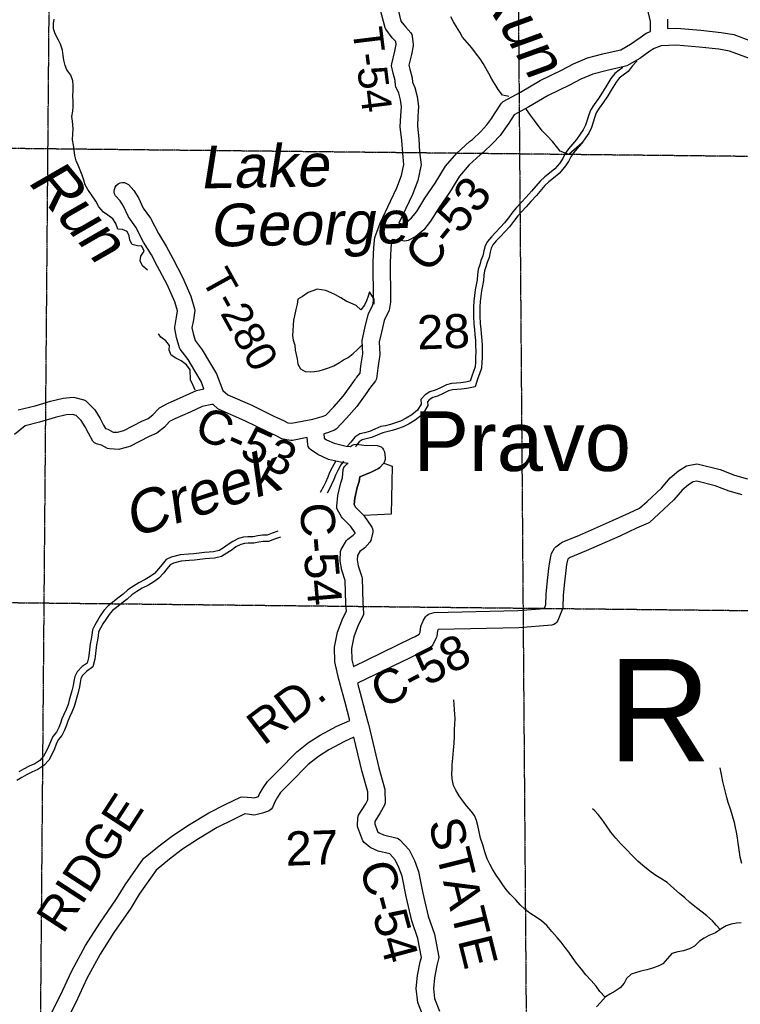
# Model space of a CAD drawing. Header units: feet. Extents: x -155 to 2562643, y -56 to 364810.
# Tile 96 of 121: x 2460014 to 2468475, y 308176 to 319742. Entities that reach past the tile are written whole.
import ezdxf
from ezdxf.enums import TextEntityAlignment as Align

# ---------------------------------------------------------------- set-up
doc = ezdxf.new("R2010")
doc.units = ezdxf.units.FT
doc.header["$MEASUREMENT"] = 0
doc.linetypes.add('HIDDEN2', pattern=[0.1875, 0.125, -0.0625])
doc.linetypes.add('water', pattern=[0])
for name, color, linetype in [('COUNTY-RD', 7, 'Continuous'), ('CR-TEXT', 7, 'Continuous'), ('HTEXT', 3, 'Continuous'), ('INCORPORATED', 3, 'Continuous'), ('MTEXT', 2, 'Continuous'), ('SECTION', 8, 'HIDDEN2'), ('SECTION-TEXT', 8, 'Continuous'), ('TR-TEXT', 6, 'Continuous'), ('TWP-RD', 6, 'Continuous'), ('WATER-TEXT', 1, 'Continuous'), ('WATERWAY', 14, 'water')]:
    doc.layers.add(name, color=color, linetype=linetype)
doc.styles.add('ARIAL', font='arial.ttf')

msp = doc.modelspace()

# ---------------------------------------------------------------- linework, layer by layer
at = {"layer": 'COUNTY-RD'}
for points in [[(2464466.64, 317350.01), (2464518.42, 317344.58), (2464551.03, 317361.61), (2464613.7, 317414.78), (2464675.34, 317490.72), (2464771.14, 317646.79), (2464892.17, 317820.26), (2465013.66, 318022.85), (2465147.26, 318175.45), (2465294.54, 318311.74), (2465329.13, 318336.26), (2465426.9, 318430.25), (2465498.86, 318508.4), (2465556.21, 318586.37), (2465588.85, 318634.55), (2465669.65, 318762.47), (2465688.4, 318780.01), (2465893.35, 318891.08), (2466126.07, 319029.31), (2466377.12, 319149.71), (2466517.65, 319225.14), (2466679.3, 319292.25), (2466861.67, 319339.29), (2466982.51, 319369.17), (2467071.2, 319389.25), (2467187.34, 319453.34), (2467297.26, 319533.93), (2467369.18, 319583.32), (2467421.51, 319603.46)], [(2467620.74, 319639.29), (2467727.66, 319643.45), (2468012.2, 319618.77), (2468249.71, 319592.99), (2468398.88, 319566.75), (2468812.87, 319412.8), (2469403.92, 319186.76), (2469772.05, 319035.67), (2470020.35, 318920.31), (2470207.54, 318859.77), (2470374.82, 318758.73), (2470529.88, 318616.52), (2470539.64, 318604.26), (2470622.73, 318457.74), (2470661.76, 318330.38), (2470684.87, 318244.51), (2470709.42, 318188.56), (2470739.8, 318147.67), (2470762.57, 318128.04), (2470807.9, 318114.37), (2471489.89, 318100.93), (2471740.8, 318116), (2471897.28, 318135.39), (2472041.14, 318118.89)], [(2468742.3, 319225.66), (2468346.27, 319372.93), (2468221.57, 319394.87), (2467992.76, 319419.71), (2467722.9, 319443.11), (2467543.56, 319436.13), (2467462.98, 319405.12), (2467413.02, 319370.81), (2467295.22, 319284.44), (2467143.02, 319200.45), (2467028.6, 319174.55), (2466910.66, 319145.38), (2466742.93, 319102.11), (2466603.5, 319044.23), (2466467.71, 318971.35), (2466220.56, 318852.81), (2465992.11, 318717.12), (2465817.94, 318622.73), (2465756.23, 318525.03), (2465719.62, 318471), (2465653.46, 318381.03), (2465569.89, 318290.28), (2465456.98, 318181.74), (2465420.83, 318156.12), (2465290.82, 318035.8), (2465175.96, 317904.61), (2465060.15, 317711.49), (2464938.52, 317537.17), (2464838.92, 317374.89), (2464757.26, 317274.3), (2464663.39, 317194.65), (2464575.72, 317148.89), (2464557.03, 317143.38), (2464537.61, 317141.58), (2464450.53, 317150.48), (2464386.43, 317158.38), (2464380.11, 317139.04), (2464370.49, 317054.72), (2464365.43, 316889.01), (2464363.2, 316759.59), (2464367.99, 316590.36), (2464368.47, 316422.15), (2464352.63, 316329.27), (2464294.29, 316208.15), (2464261.14, 316072.12), (2464235.9, 315957.44), (2464244.04, 315808.42), (2464218.8, 315648.18), (2464202.33, 315523.22), (2464191.64, 315498.1), (2464122.52, 315411.5), (2464091.39, 315362.77), (2463972.91, 315196.46), (2463849.79, 315059.62), (2463730.23, 314932.97), (2463711.2, 314920.32), (2463626.38, 314888.47), (2463584.13, 314877.31), (2463588.98, 314825.88), (2463615.11, 314807.6), (2463705.39, 314766.49), (2463847.75, 314733.01), (2463896.39, 314729.15), (2463918.51, 314744.84), (2463942.51, 314753.92), (2463968.02, 314756.65), (2464052.97, 314743.92), (2464212.73, 314740.26), (2464235.33, 314734.36), (2464255.97, 314723.4), (2464273.52, 314708), (2464287.05, 314688.95), (2464295.83, 314667.3), (2464306.66, 314596.94), (2464305.17, 314574.89)], [(2462399.92, 315385.71), (2462456.58, 315335.36), (2462740.51, 315212.92), (2462998.89, 315083.97), (2463111.56, 315034.62), (2463161, 315008.46), (2463203.73, 315001.85), (2463454.43, 315049.91), (2463565.53, 315079.25), (2463608.53, 315095.4), (2463702.71, 315195.17), (2463816.61, 315321.77), (2463925.57, 315474.71), (2463952.61, 315517.04), (2463954.73, 315521.89), (2463959.64, 315528.04), (2463963.92, 315534.74), (2463967.86, 315538.34), (2464009.46, 315590.46), (2464020.84, 315676.81), (2464043.18, 315818.63), (2464034.7, 315973.78), (2464066.3, 316117.31), (2464101.86, 316263.23), (2464103.82, 316273.6), (2464104.96, 316275.97), (2464105.59, 316278.54), (2464110.65, 316287.78), (2464160.21, 316390.67), (2464168.43, 316438.81), (2464167.99, 316587.25), (2464163.16, 316758.48), (2464165.49, 316893.79), (2464170.83, 317069.12), (2464183.69, 317181.87), (2464247.06, 317353.72)], [(2459996.26, 315159.45), (2460196.19, 315207.19), (2460376.75, 315260.45), (2460525.69, 315296.92), (2460642.01, 315307.29), (2460659.68, 315305.73), (2460767.83, 315276.41), (2460790.7, 315263.07), (2460894.32, 315158.2), (2460956.83, 315058.95), (2460998.24, 314979.71), (2461020.56, 314939.97), (2461050.2, 314932.71), (2461112.38, 314897.78), (2461161.28, 314895.87), (2461235.42, 314915.95), (2461448.53, 315027.36), (2461522.06, 315058.55), (2461578.89, 315101.44), (2461642.09, 315172.46), (2461655.47, 315183.12), (2461747.86, 315233.87), (2461933.18, 315314.71), (2462089.96, 315387.04), (2462177.5, 315407.2)], [(2462656.19, 315031.48), (2462355.25, 315161.25), (2462341.75, 315169.84), (2462284.75, 315220.49), (2462271.51, 315223.61), (2462154.98, 315196.78), (2462015.06, 315132.23), (2461836.17, 315054.19), (2461774.36, 315020.24), (2461715.15, 314953.72), (2461622.87, 314884.06), (2461534.04, 314846.38), (2461308.76, 314728.61), (2461191.46, 314696.84), (2461176.36, 314695.13), (2461068.63, 314699.34), (2461045.77, 314705.8), (2460976.07, 314744.95), (2460917.49, 314759.31), (2460893.55, 314772.8), (2460874.16, 314792.22), (2460822.38, 314884.41), (2460783.31, 314959.17), (2460736.72, 315033.15), (2460676.69, 315093.9), (2460633.14, 315105.71), (2460558.54, 315099.06), (2460428.86, 315067.31), (2460247.74, 315013.87), (2460077.28, 314973.17), (2459952.71, 314867.84)], [(2460359.03, 308022.03), (2460491.47, 308284.58), (2460625, 308567.62), (2460784.95, 308867.58), (2460953.39, 309130.78), (2461149.76, 309414.51), (2461250.34, 309580.4), (2461468.96, 309888.92), (2461649.54, 310038.99), (2461810.91, 310160.37), (2462007.77, 310289.43), (2462233.53, 310427.23), (2462427.03, 310523.69), (2462604.78, 310609.74), (2462630.89, 310614.67), (2462738.84, 310606.29), (2462766.2, 310601.63), (2462804.02, 310611.55), (2462817.18, 310616.54), (2462827.27, 310642.61), (2462870.68, 310717.65), (2462923.43, 310792.84), (2463049.94, 310920.18), (2463267.98, 311143.33), (2463405.91, 311251.99), (2463540.54, 311338.31), (2463738.41, 311444.3), (2463890.07, 311511.23), (2463835.14, 311722.81), (2463769.94, 311962.28), (2463769.93, 311962.3), (2463768.9, 311966.08), (2463768.03, 311967.88), (2463767.89, 311968.49), (2463767.8, 311968.67), (2463765.54, 311978.44), (2463763.03, 311987.66), (2463763.03, 311987.7), (2463762.53, 311989.54), (2463762.52, 311991.48), (2463714.87, 312197.31), (2463709.91, 312372.89), (2463745.39, 312549.31), (2463806.21, 312710.15), (2463848.94, 312793.54), (2463841.88, 312879.78), (2463834.07, 313156.33), (2463794.79, 313276.14), (2463774.74, 313386.78), (2463781.97, 313495.13), (2463788.87, 313517.48), (2463851.53, 313623.9), (2463865, 313638.87), (2463929.87, 313686.93), (2463951.03, 313710.32), (2463952.25, 313715.25), (2463901.09, 313790.48), (2463801.9, 313889.92), (2463793.72, 313900.7), (2463745.27, 313986.51), (2463739.03, 314006.01), (2463736.87, 314026.37), (2463749.44, 314153.89), (2463784.27, 314299.94), (2463804.16, 314359.9), (2463813.29, 314459.68), (2463819.8, 314480.26), (2463830.56, 314498.99), (2463845.06, 314514.98), (2463862.66, 314527.52), (2463869.92, 314530.62), (2463816.76, 314534.85), (2463640.43, 314576.31), (2463515.52, 314633.2), (2463427.54, 314694.73), (2463412.82, 314710.73), (2463401.88, 314729.52), (2463395.23, 314750.23), (2463387.38, 314833.41), (2463215.95, 314800.55), (2463198.78, 314800.24), (2463105.56, 314814.65), (2463089.69, 314819.91), (2463024.55, 314854.39), (2462914.05, 314902.79), (2462656.19, 315031.48)], [(2464305.17, 314574.89), (2464298.89, 314553.68), (2464288.14, 314534.37), (2464241.21, 314481.72), (2464225.47, 314469.85), (2464139.41, 314428.32), (2464006.04, 314371.3), (2464001.24, 314318.77), (2463976.81, 314245.14), (2463947.14, 314120.73), (2463940.01, 314048.39), (2463957.87, 314016.76), (2464055.93, 313918.44), (2464148.66, 313782.09), (2464156.63, 313762.56), (2464160.34, 313741.83), (2464159.65, 313720.76), (2464136.16, 313625.84), (2464124.52, 313603.97), (2464064.87, 313538.03), (2464008.46, 313496.25), (2463979.17, 313446.5), (2463975.94, 313398.13), (2463989.13, 313325.36), (2464030.9, 313197.95), (2464033.38, 313183.71), (2464041.64, 312890.78), (2464051.35, 312772.21), (2464049.44, 312753.76), (2464044.16, 312735.96), (2463989.31, 312628.92), (2463938.25, 312493.86), (2463910.47, 312355.77), (2463914.23, 312222.94), (2463932.12, 312145.67), (2464614.39, 312475.2), (2464656.73, 312497.92), (2464703.68, 312525.29), (2464715.45, 312548.06), (2464723.41, 312612.34), (2464727.74, 312627.41), (2464756.73, 312689.61), (2464780.22, 312728.77), (2464793.5, 312743.39), (2464809.4, 312755.14), (2464827.28, 312763.55), (2464881.47, 312776.96), (2465862.28, 312800.14), (2466173.88, 312825.24), (2466192.87, 312872.29), (2466196.89, 312993.79), (2466211.51, 313153.71), (2466226.29, 313297.04), (2466238.11, 313375.42), (2466253.16, 313455.29), (2466258.52, 313470.22), (2466293.01, 313532.9), (2466307, 313549), (2466372.36, 313597.94), (2466383.67, 313604.31), (2466587.47, 313686.5), (2466975.44, 313858.1), (2467173.02, 313950.68), (2467292.71, 314002.33), (2467382.81, 314083.91), (2467548.29, 314239.48), (2467649.32, 314359.44), (2467750.53, 314442.34), (2467841.89, 314500.03), (2467860.97, 314507.21), (2467963.05, 314523.35), (2467983.41, 314522.4), (2468239.9, 314457.03), (2468407.76, 314392.4), (2468559.82, 314350.19)], [(2468498.08, 314159.77), (2468344.93, 314202.28), (2468179.07, 314266.14), (2467963.85, 314320.99), (2467922.63, 314314.47), (2467867.72, 314279.8), (2467790.37, 314216.44), (2467693.76, 314101.73), (2467518.43, 313936.91), (2467408.57, 313837.43), (2467394.72, 313828.52), (2467255.08, 313768.26), (2467058.33, 313676.08), (2466665.35, 313502.26), (2466476.6, 313426.14), (2466452.69, 313408.24), (2466445.27, 313394.76), (2466435.33, 313341.98), (2466424.75, 313271.85), (2466410.57, 313134.34), (2466396.59, 312981.37), (2466391.88, 312839.2), (2466388.25, 312822.01), (2466332.08, 312682.8), (2466319.44, 312664.52), (2466303.08, 312649.44), (2466283.83, 312638.34), (2466262.6, 312631.73), (2465872.67, 312600.32), (2464925.34, 312577.94), (2464918.99, 312564.32), (2464910.64, 312496.93), (2464905.4, 312480), (2464863.67, 312399.23), (2464851.98, 312384.34), (2464837.7, 312371.91), (2464754.41, 312323.36), (2464705.21, 312296.96), (2463981.3, 311947.31), (2464028.42, 311774.22), (2464101.96, 311490.98), (2464102.44, 311490.09), (2464103.39, 311486.13), (2464105.03, 311482.41), (2464106.28, 311474.34), (2464108.33, 311466.45), (2464108.32, 311465.46), (2464230.08, 310955.47), (2464296.3, 310715.6), (2464299.78, 310703.93), (2464299.81, 310702.87), (2464300.09, 310701.86)], [(2464036.36, 310905.63), (2463938.83, 311314.14), (2463826.13, 311264.4), (2463641.89, 311165.71), (2463522.05, 311088.87), (2463401.95, 310994.27), (2463192.4, 310779.81), (2463077.35, 310664), (2463039.42, 310609.94), (2463008.17, 310555.92), (2462982.55, 310489.69), (2462965.54, 310467.26), (2462943.02, 310450.4), (2462865.07, 310420.79), (2462785.72, 310399.98), (2462764.4, 310399.05), (2462714.25, 310407.59), (2462655.62, 310412.15), (2462515.22, 310344.18), (2462330.42, 310252.05), (2462114.72, 310120.4), (2461925.97, 309996.65), (2461773.64, 309882.07), (2461616.97, 309751.87), (2461417.66, 309470.6), (2461317.66, 309305.66), (2461119.89, 309019.92), (2460957.69, 308766.46), (2460803.78, 308477.84), (2460671.23, 308196.86), (2460533.29, 307923.41)], [(2464686.66, 308197.91), (2464670.28, 308363.62), (2464685.95, 308514.81), (2464717.09, 308675.2), (2464730.37, 308727.25), (2464688.66, 308949.44), (2464617.42, 309155.59), (2464549.76, 309441.34), (2464503.76, 309682.99), (2464467.21, 309784.76), (2464421.29, 309875.18), (2464357.98, 309942.95), (2464224.16, 309977.04), (2464137.65, 310012.55), (2464124.61, 310020.39), (2464057.35, 310076.26), (2464042.15, 310097.73), (2463984.39, 310253.83), (2463981.27, 310272.56), (2463983.68, 310372.02), (2463991.75, 310398.32), (2464076.18, 310529.78), (2464103.24, 310578.41), (2464100.57, 310673.03), (2464036.36, 310905.63)], [(2464300.09, 310701.86), (2464300.18, 310689.68), (2464304.32, 310543.11), (2464297.91, 310516.91), (2464247.87, 310427.01), (2464182.61, 310325.4), (2464181.91, 310296.36), (2464215.86, 310204.59), (2464234.78, 310188.87), (2464287.13, 310167.38), (2464444.98, 310127.17), (2464462.22, 310119.07), (2464477.63, 310107.85), (2464586.78, 309991.01), (2464651.21, 309864.14), (2464697.3, 309735.81), (2464745.4, 309483.1), (2464809.72, 309211.44), (2464882.5, 309000.84), (2464933.04, 308731.67), (2464932.34, 308709.83), (2464912.31, 308631.37), (2464883.97, 308485.38), (2464871.3, 308363.14), (2464882.98, 308245.05), (2464940.94, 308096.88)], [(2464749.65, 308036.89), (2464686.66, 308197.91)]]:
    msp.add_lwpolyline(points, dxfattribs=at)
at = {"layer": 'INCORPORATED'}
msp.add_lwpolyline([(2464001.24, 314318.77), (2464006.04, 314371.3), (2464139.41, 314428.32), (2464225.47, 314469.85), (2464241.21, 314481.72), (2464288.14, 314534.37), (2464388.93, 314498.2), (2464374.06, 313933.13), (2464055.93, 313918.44), (2463957.87, 314016.76), (2463940.01, 314048.39), (2463947.14, 314120.73), (2463976.81, 314245.14), (2464001.24, 314318.77)], dxfattribs=at)
at = {"layer": 'SECTION'}
for points in [[(2460345.33, 318157.5), (2460451.23, 330834.97)], [(2465842.98, 323322.84), (2465923.55, 312830.15)], [(2486855.01, 317937.92), (2454557.26, 318286.64)], [(2460167.39, 296855.96), (2460345.89, 318224.14)], [(2454489.64, 312953.42), (2486896.29, 312604.04)], [(2465923.55, 312830.15), (2465964.03, 307557.42)]]:
    msp.add_lwpolyline(points, dxfattribs=at)
at = {"layer": 'TWP-RD'}
for points in [[(2464436.24, 319940.12), (2464489.69, 319726.65), (2464541.68, 319658.85), (2464606.78, 319586.63), (2464617.25, 319568.59), (2464623.77, 319548.8), (2464634.61, 319451.22), (2464634.12, 319436.77), (2464615.24, 319331.91), (2464583.61, 319206.36), (2464592.85, 319162.59), (2464622.19, 319060.8), (2464624.51, 319008.32), (2464652.63, 318946.84), (2464681.62, 318840.41), (2464696.98, 318721.02), (2464687.45, 318606.49), (2464683.17, 318489.45), (2464698.29, 318341.02), (2464709.92, 318191.07), (2464726.25, 318036.47), (2464725.41, 318020.61)], [(2464247.06, 317353.72), (2464368.44, 317609.72), (2464441.16, 317765.41), (2464497.45, 317911.84), (2464524.84, 318039.25), (2464510.74, 318172.82), (2464499.07, 318323.15), (2464482.79, 318482.94), (2464487.75, 318618.45), (2464495.92, 318716.5), (2464485.02, 318801.17), (2464463.95, 318878.52), (2464430.52, 318951.62), (2464426, 318970.37), (2464423.43, 319028.24), (2464398.67, 319114.16), (2464380.78, 319198.84), (2464381.22, 319221.7), (2464419.62, 319374.11), (2464433.43, 319450.78), (2464429.7, 319484.37), (2464387.8, 319530.85), (2464312.13, 319629.53), (2464303.2, 319648.02), (2464248.12, 319868)], [(2467421.51, 319603.46), (2467418.75, 319722.34), (2467380.51, 319889.73)], [(2467618.23, 319747.18), (2467620.74, 319639.29)], [(2464725.41, 318020.61), (2464689.71, 317854.59), (2464625.34, 317687.12), (2464549.4, 317524.56), (2464466.64, 317350.01), (2464466.64, 317350.01)], [(2461148.34, 317795.58), (2461168.15, 317812.93), (2461191.77, 317824.56), (2461217.59, 317829.68), (2461243.88, 317827.94), (2461268.8, 317819.46), (2461290.68, 317804.82), (2461352.64, 317734.08), (2461407.42, 317650.31), (2461463.57, 317527.53), (2461549.83, 317411.77), (2461641.67, 317228.9), (2461735, 317080.31), (2461810.19, 316935.86), (2461926.39, 316719.48), (2462022.82, 316494.85), (2462066.98, 316347.44), (2462068.68, 316326.33), (2462053.97, 316214.59), (2462036.18, 316121.98), (2462048.71, 316055.63), (2462073.23, 315972.41), (2462157.1, 315863.03), (2462241.47, 315718.96), (2462325.24, 315580.59), (2462399.92, 315385.71)], [(2462177.5, 315407.2), (2462144.88, 315492.32), (2462069.63, 315616.63), (2461990.81, 315751.22), (2461897.6, 315872.78), (2461889.24, 315889.22), (2461854.05, 316008.68), (2461834.37, 316112.84), (2461834.39, 316131.72), (2461856.45, 316246.53), (2461866.21, 316320.7), (2461834.52, 316426.49), (2461746.05, 316632.56), (2461633.39, 316842.37), (2461561.34, 316980.78), (2461467.23, 317130.6), (2461378.97, 317306.34), (2461290.51, 317425.05), (2461231.8, 317553.44), (2461192.94, 317612.87), (2461140.23, 317673.05), (2461128.6, 317696.67), (2461123.48, 317722.49), (2461125.22, 317748.78), (2461133.7, 317773.7), (2461148.34, 317795.58)]]:
    msp.add_lwpolyline(points, dxfattribs=at)
at = {"layer": 'WATERWAY'}
for points in [[(2461515.5, 316800.5), (2461457.18, 316851.11), (2461428.15, 316910.84), (2461437.39, 316963.16), (2461474.6, 317023.96), (2461449.62, 317081.74), (2461395.36, 317084.88), (2461334.85, 317101.96), (2461307.96, 317153.69), (2461299.15, 317203.71), (2461274.26, 317255.48), (2461219.69, 317278.68), (2461167.44, 317281.84), (2461142.33, 317347.65), (2461107.37, 317401.26), (2461050.48, 317444.49), (2460999.74, 317479.78), (2460944.55, 317543.1), (2460907.4, 317608.71), (2460812.9, 317747.64), (2460783.96, 317801.35), (2460767.04, 317857.26), (2460746.07, 317915.11), (2460723.09, 317972.93), (2460700.08, 318032.76), (2460677.2, 318084.56), (2460660.15, 318148.49), (2460655.15, 318212.62), (2460644.25, 318268.63), (2460635.26, 318330.69), (2460636.19, 318400.93), (2460641.29, 318461.21), (2460631.9, 318549.35), (2460627.02, 318605.45), (2460636.1, 318667.8), (2460641.29, 318722.07), (2460642.34, 318784.29), (2460639.35, 318848.45), (2460640.4, 318910.67), (2460643.52, 318968.91), (2460636.66, 319022.98), (2460613.53, 319090.83), (2460568.41, 319152.3), (2460547.54, 319204.13), (2460530.49, 319268.07), (2460530.49, 319268.07), (2460523.63, 319322.13), (2460516.69, 319382.22), (2460491.46, 319456.05), (2460464.53, 319509.79), (2460431.39, 319575.47), (2460412.43, 319633.36), (2460411.47, 319695.54), (2460418.67, 319749.84)], [(2465755.95, 318841.05), (2465741.58, 318844.84), (2465683.17, 318855.93), (2465629.96, 318921.28), (2465594.91, 318980.91), (2465557.79, 319044.52), (2465522.68, 319108.16), (2465456.59, 319227.49), (2465419.59, 319283.07), (2465378.58, 319338.59), (2465323.26, 319409.93), (2465212.89, 319536.56), (2465179.87, 319594.22), (2465140.75, 319657.8), (2465105.69, 319717.43), (2465074.69, 319775.11)], [(2467260.48, 319252.08), (2467253.03, 319246.31), (2467206.39, 319196.43), (2467159.14, 319134.35), (2467098.75, 319088.77), (2467053.36, 319055.76), (2467017.24, 319008.74), (2466960.24, 318914.36), (2466918.48, 318848.56), (2466870.24, 318773.72), (2466819.28, 318702.88), (2466783.96, 318647.22), (2466763.94, 318589.44), (2466746.87, 318537.59), (2466726, 318473.9), (2466694.28, 318410.38), (2466658.05, 318355.31), (2466614.42, 318291.79)], [(2467095, 319179.91), (2467054.1, 319149.03), (2467000.49, 319110.04), (2466955.21, 319051.11), (2466896.47, 318953.84), (2466855.3, 318888.97), (2466808.24, 318815.97), (2466757.12, 318744.91), (2466715.95, 318680.03), (2466692.88, 318613.44), (2466675.62, 318560.99), (2466656.44, 318502.49), (2466629.17, 318447.87), (2466595.81, 318397.16), (2466552.6, 318334.26)], [(2466614.42, 318291.79), (2466462.92, 318160.24), (2466410.41, 318179.46), (2466359.95, 318196.7), (2466316.93, 318252.18), (2466267.83, 318311.59), (2466206.55, 318378.82), (2466149.45, 318436.08), (2466057.2, 318559), (2466012.05, 318622.47), (2465964.86, 318687.93), (2465958.19, 318694.64)], [(2466552.6, 318334.26), (2466503.25, 318279.28), (2466457.91, 318224.37), (2466418.6, 318169.56), (2466391.36, 318112.93), (2466352.1, 318054.1), (2466296.85, 317991), (2466233.42, 317937.81), (2466177.86, 317894.77), (2466126.4, 317845.78), (2466023.81, 317727.73), (2465958.64, 317656.45), (2465903.36, 317595.35), (2465848.04, 317536.27), (2465804.68, 317483.39), (2465753.51, 317416.35), (2465706.25, 317355.38), (2465660.85, 317304.48), (2465599.55, 317243.29), (2465552.14, 317192.36), (2465506.8, 317137.45), (2465479.5, 317084.83), (2465464.34, 317026.4), (2465453.16, 316970.03), (2465429.93, 316913.47), (2465414.64, 316863.06), (2465397.41, 316808.6), (2465388.3, 316748.26), (2465383.2, 316687.98), (2465372.08, 316627.6), (2465362.97, 316567.26), (2465351.91, 316502.87), (2465344.9, 316436.54), (2465341.91, 316370.27), (2465340.7, 316318.08), (2465341.66, 316255.89), (2465347.03, 316167.69), (2465354.1, 316099.58), (2465358.98, 316043.47), (2465366.08, 315973.36), (2465366.98, 315915.18), (2465368.06, 315844.97), (2465367.16, 315772.72), (2465365.95, 315720.53), (2465362.8, 315664.29), (2465343.56, 315609.8), (2465322.31, 315555.28), (2465303.17, 315494.77), (2465249.12, 315483.87), (2465195.04, 315474.96), (2465142.85, 315474.12), (2465082.72, 315467.12), (2465024.69, 315454.14), (2464944.98, 315414.73), (2464891.14, 315389.78), (2464831.2, 315370.75), (2464773.54, 315333.69), (2464724.19, 315278.72), (2464729, 315226.62), (2464685.95, 315153.69), (2464616.49, 315100.39), (2464550.83, 315061.2), (2464485.08, 315028.03), (2464427.17, 315007.03), (2464367.23, 314988), (2464309.23, 314973.01), (2464253.17, 314962.07), (2464183.38, 314930.84), (2464119.51, 314905.73), (2464061.51, 314890.74), (2464005.52, 314875.79), (2463949.86, 314838.77), (2463902.58, 314779.81), (2463863.16, 314734.46)], [(2466614.42, 318291.79), (2466560.1, 318230.33), (2466517.37, 318178.59), (2466483.35, 318131.16), (2466456.67, 318075.68), (2466411.76, 318008.39), (2466349.47, 317937.24), (2466280.5, 317879.41), (2466226.81, 317837.82), (2466180.68, 317793.91), (2466079.8, 317677.82), (2466014.12, 317605.99), (2465958.55, 317544.56), (2465904.47, 317486.81), (2465863.5, 317436.85), (2465812.96, 317370.62), (2465763.94, 317307.39), (2465715.37, 317252.94), (2465653.51, 317191.18), (2465608.55, 317142.89), (2465569.7, 317095.84), (2465549.97, 317057.8), (2465537.48, 317009.67), (2465525.31, 316948.28), (2465500.66, 316888.28), (2465486.28, 316840.86), (2465470.69, 316791.59), (2465462.83, 316739.49), (2465457.62, 316678), (2465446.06, 316615.21), (2465437.02, 316555.31), (2465426.24, 316492.57), (2465419.72, 316430.9), (2465416.87, 316367.71), (2465415.71, 316317.79), (2465416.62, 316258.75), (2465421.79, 316173.84), (2465428.76, 316106.7), (2465433.65, 316050.5), (2465441.02, 315977.73), (2465441.97, 315916.34), (2465443.07, 315845.08), (2465442.15, 315771.38), (2465440.9, 315717.56), (2465437.08, 315649.41), (2465413.88, 315583.69), (2465393.08, 315530.33), (2465361.34, 315429.99), (2465262.63, 315410.09), (2465201.78, 315400.06), (2465147.8, 315399.19), (2465095.28, 315393.08), (2465049.85, 315382.92), (2464977.37, 315347.08), (2464918.36, 315319.73), (2464863.38, 315302.28), (2464822.6, 315276.06), (2464801.88, 315252.99), (2464805.91, 315209.37), (2464743.14, 315103.04), (2464658.68, 315038.23), (2464586.99, 314995.44), (2464514.86, 314959.05), (2464451.31, 314936.01), (2464387.98, 314915.9), (2464325.81, 314899.83), (2464275.96, 314890.1), (2464212.43, 314861.67), (2464142.7, 314834.26), (2464080.57, 314818.2), (2464036.78, 314806.51), (2464001.09, 314782.77), (2463960.16, 314731.73), (2463958.17, 314729.44)], [(2464120.19, 316544.33), (2464107.12, 316494.74), (2464083.89, 316438.18), (2464060.57, 316387.63), (2464019.22, 316334.79), (2463964.25, 316384.07), (2463901.59, 316411.14), (2463846.98, 316436.34), (2463784.14, 316475.46), (2463721.35, 316510.56), (2463670.79, 316533.82), (2463610.11, 316562.93), (2463557.79, 316570.11), (2463507.51, 316575.32), (2463455.6, 316556.42), (2463401.67, 316537.48), (2463336.14, 316490.27), (2463278.42, 316457.23), (2463271.28, 316398.92), (2463256.15, 316338.48), (2463241.23, 316264), (2463229.96, 316213.65), (2463224.83, 316155.38), (2463219.79, 316091.08), (2463218.68, 316032.87), (2463225.54, 315978.81), (2463242.55, 315916.88), (2463249.44, 315860.81), (2463258.24, 315810.79), (2463271.12, 315756.82), (2463280.07, 315696.76), (2463311.05, 315641.08), (2463363.77, 315607.82), (2463426.06, 315604.82), (2463476.18, 315609.65), (2463530.26, 315618.55), (2463582.24, 315633.44), (2463640.14, 315654.44), (2463702.07, 315675.51), (2463766.78, 315715.59)], [(2464176.44, 316401.91), (2464176.73, 316407.58), (2464175.93, 316459.73), (2464120.19, 316544.33)], [(2462075.31, 315391.72), (2462049.08, 315444.06), (2462017.95, 315509.77), (2462016.1, 315630.13), (2461973.01, 315689.63), (2461908.04, 315736.74), (2461845.31, 315767.83), (2461792.56, 315803.09), (2461769.62, 315858.9), (2461772.8, 315913.13), (2461727.77, 315968.59), (2461672.89, 316011.84), (2461644.51, 316051.62)], [(2463766.78, 315715.59), (2463817.45, 315745.6), (2463869.21, 315774.53), (2463928.75, 315819.64), (2463980.21, 315868.63), (2464031.73, 315918.35)], [(2463721.05, 314553.64), (2463682.28, 314481.28), (2463653.07, 314422.61), (2463631.82, 314368.09), (2463604.64, 314307.45), (2463577.4, 314250.83), (2463542.22, 314188.05), (2463541.77, 314187.28)], [(2463817.62, 314557.11), (2463784.66, 314513.56), (2463748.92, 314446.85), (2463721.72, 314392.22), (2463701.02, 314339.12), (2463672.66, 314275.85), (2463643.97, 314216.21), (2463622.92, 314178.65)], [(2463042.76, 313733.11), (2462979.3, 313711.4), (2462919.42, 313688.36), (2462865.25, 313685.47), (2462811.14, 313678.58), (2462755.08, 313667.64), (2462692.85, 313666.63), (2462640.69, 313663.78), (2462584.73, 313646.82), (2462514.96, 313613.58)], [(2463075.99, 313665.2), (2463004.91, 313640.89), (2462935.27, 313614.1), (2462871.99, 313610.72), (2462823.07, 313604.49), (2462762.93, 313592.76), (2462695.51, 313591.66), (2462653.8, 313589.38), (2462611.89, 313576.68), (2462553.17, 313548.7)], [(2462514.96, 313613.58), (2462463.32, 313576.63), (2462407.7, 313537.6), (2462353.93, 313508.64), (2462287.93, 313491.51), (2462237.81, 313486.69), (2462183.64, 313483.8), (2462057.39, 313467.71), (2461997.23, 313462.73), (2461896.92, 313457.09), (2461790.92, 313429.28), (2461735.15, 313400.29), (2461685.82, 313343.3), (2461644.47, 313290.46), (2461597.09, 313237.53), (2461545.46, 313200.57), (2461487.76, 313165.52), (2461414.04, 313128.21), (2461348.39, 313089.02), (2461284.8, 313045.85), (2461227.38, 312992.75), (2461167.87, 312945.64), (2461104.37, 312896.45), (2461050.79, 312855.45), (2461003.41, 312802.51), (2460960.23, 312737.6), (2460926.94, 312682.88), (2460895.66, 312628.2), (2460868.38, 312573.58), (2460859.24, 312515.24), (2460851.98, 312464.96), (2460840.8, 312408.59), (2460830.36, 312304.08), (2460823.23, 312245.78), (2460806.09, 312185.3), (2460748.49, 312144.24), (2460689.19, 312083.08), (2460659.94, 312026.42), (2460650.77, 311970.09), (2460641.5, 311919.77), (2460626.37, 311859.33), (2460611.14, 311804.91), (2460595.95, 311748.48), (2460582.7, 311696.09), (2460559.47, 311639.53), (2460530.26, 311580.87), (2460508.95, 311530.36), (2460491.65, 311479.91), (2460472.38, 311427.43), (2460447.08, 311374.85), (2460401.71, 311321.94), (2460374.54, 311261.3), (2460353.32, 311204.78), (2460326.11, 311146.14), (2460294.85, 311089.45), (2460249.45, 311038.55), (2460191.79, 311001.5), (2460123.97, 310972.31), (2460058.22, 310939.14), (2460002.51, 310906.13)], [(2462553.17, 313548.7), (2462506.68, 313515.44), (2462447.16, 313473.67), (2462381.53, 313438.32), (2462301.02, 313417.42), (2462243.4, 313411.88), (2462190.39, 313409.05), (2462065.23, 313393.1), (2462002.43, 313387.9), (2461908.66, 313382.63), (2461818.07, 313358.86), (2461782.47, 313340.36), (2461743.74, 313295.62), (2461702.01, 313242.29), (2461647.46, 313181.35), (2461586.82, 313137.94), (2461524.22, 313099.91), (2461450.24, 313062.47), (2461388.71, 313025.74), (2461331.59, 312986.96), (2461276.19, 312935.73), (2461214.11, 312886.59), (2461150.12, 312837.02), (2461101.97, 312800.18), (2461062.88, 312756.5), (2461023.52, 312697.32), (2460991.54, 312644.76), (2460961.81, 312592.8), (2460940.68, 312550.48), (2460933.41, 312504.08), (2460925.93, 312452.3), (2460915.07, 312397.54), (2460904.91, 312295.8), (2460896.97, 312230.91), (2460871.07, 312139.51), (2460797.58, 312087.13), (2460750.75, 312038.83), (2460732.05, 312002.61), (2460724.67, 311957.27), (2460714.83, 311903.85), (2460698.87, 311840.11), (2460683.47, 311785.06), (2460668.52, 311729.54), (2460654.1, 311672.53), (2460627.82, 311608.53), (2460598.45, 311549.55), (2460579.06, 311503.59), (2460562.33, 311454.82), (2460541.53, 311398.18), (2460510.41, 311333.48), (2460465.71, 311281.36), (2460443.94, 311232.76), (2460422.54, 311175.77), (2460393.05, 311112.21), (2460356.45, 311045.83), (2460298.61, 310980.99), (2460227.13, 310935.06), (2460155.72, 310904.32), (2460094.27, 310873.32), (2460040.26, 310841.32), (2459979.05, 310806.29)], [(2466888.2, 308260.38), (2466826.99, 308327.89), (2466781.87, 308389.37), (2466722.63, 308454.62), (2466661.36, 308521.86), (2466608.15, 308587.21), (2466550.83, 308658.52), (2466513.83, 308714.1), (2466462.5, 308787.51), (2466419.45, 308845.01), (2466370.35, 308904.41), (2466325.32, 308959.86), (2466259.94, 309033.05), (2466202.68, 309100.34), (2466141.57, 309157.54), (2466076.65, 309200.64), (2466001.63, 309247.58), (2465946.69, 309294.85), (2465889.68, 309346.09), (2465840.64, 309401.48), (2465771.31, 309470.59), (2465726.31, 309524.04), (2465685.3, 309579.56), (2465646.26, 309637.12), (2465609.26, 309692.7), (2465566, 309764.24), (2465534.99, 309821.93), (2465503.89, 309885.63), (2465476.53, 309967.46), (2465451.14, 310051.32), (2465425.85, 310129.17), (2465408.65, 310203.13), (2465393.49, 310275.13), (2465376.5, 310335.05), (2465353.53, 310392.87), (2465316.56, 310446.44), (2465265.48, 310503.81), (2465226.53, 310555.35), (2465175.24, 310626.75), (2465136.08, 310692.34), (2465109.12, 310748.08), (2465091.89, 310824.05), (2465088.95, 310884.2), (2465090.1, 310940.41), (2465093.34, 310990.62), (2465098.16, 311068.96), (2465106.78, 311161.4), (2465113.54, 311243.78), (2465118.3, 311326.13), (2465119.13, 311402.39), (2465124.14, 311468.69), (2465127.2, 311530.94), (2465122.35, 311585.04), (2465117.56, 311635.13), (2465114.57, 311699.29), (2465111.93, 311753.37)], [(2468492.53, 309831.72), (2468473.35, 309903.65), (2468466.44, 309961.73), (2468457.54, 310017.77), (2468450.72, 310069.83), (2468439.76, 310129.85), (2468430.65, 310199.93), (2468417.77, 310253.9), (2468404.86, 310309.87), (2468390.01, 310361.8), (2468375.12, 310415.74), (2468358.23, 310469.64), (2468332.97, 310545.48), (2468315.98, 310605.41), (2468298.97, 310667.33), (2468283.96, 310729.29), (2468268.92, 310793.26), (2468255.92, 310855.25), (2468246.99, 310913.3), (2468239.95, 310952.86)], [(2468237.74, 309053.49), (2468190.48, 309104.46), (2468147.52, 309155.93), (2468082.36, 309215.08), (2468025.47, 309258.3), (2467958.39, 309311.39), (2467883.19, 309370.37), (2467824.11, 309425.6), (2467759.04, 309478.72), (2467693.88, 309537.86), (2467616.51, 309606.84), (2467543.47, 309655.82), (2467484.7, 309690.98), (2467427.91, 309728.19), (2467354.75, 309785.19), (2467275.38, 309854.14), (2467204.04, 309923.21), (2467136.68, 309994.36), (2467071.42, 310059.52), (2467014.17, 310126.81), (2466954.81, 310200.09), (2466905.52, 310271.53), (2466850.05, 310352.9), (2466807.1, 310404.38), (2466760.12, 310455.79), (2466739.77, 310473.52)], [(2468483.2, 309133.28), (2468429.03, 309130.4), (2468366.95, 309119.36), (2468307.03, 309098.32), (2468249.37, 309061.27), (2468181.8, 309016.03), (2468106.01, 308982.7), (2468050.23, 308953.7), (2468050.23, 308953.7), (2467996.59, 308916.71), (2467935.22, 308859.53), (2467879.48, 308828.53), (2467807.58, 308803.29), (2467741.46, 308794.19), (2467671.51, 308772.99), (2467618.2, 308713.94), (2467564.92, 308652.88), (2467509.12, 308625.89), (2467433.27, 308596.57), (2467375.3, 308579.57), (2467307.26, 308564.43), (2467243.27, 308547.34), (2467191.35, 308528.44), (2467137.89, 308479.41), (2467110.65, 308422.79), (2467063.28, 308369.85), (2467003.67, 308328.75), (2466943.97, 308293.67), (2466890.23, 308262.7), (2466833.01, 308197.56), (2466785.6, 308146.63)]]:
    msp.add_lwpolyline(points, dxfattribs=at)

# ---------------------------------------------------------------- texts
at = {"layer": 'CR-TEXT', "style": 'ARIAL'}
for s, rotation, p in [('C-53', 51, (2464908.26, 316672.6)), ('C-53', 336, (2461992.45, 314743.58)), ('C-54', 275, (2463179.11, 314041.71)), ('C-58', 27, (2464322.72, 311535.06)), ('RD.', 37, (2462949.18, 311110.08)), ('RIDGE', 57, (2460622.42, 308924.92)), ('STATE', 284, (2464693.5, 310285.87)), ('C-54', 285, (2463886.29, 309772.31))]:
    msp.add_text(s, height=400, rotation=rotation, dxfattribs=at).set_placement(p, align=Align.BOTTOM_LEFT)
at = {"layer": 'HTEXT', "style": 'ARIAL'}
msp.add_text('R O S S', height=1200, dxfattribs=at).set_placement((2469994.12, 311631.37), align=Align.MIDDLE_CENTER)
at = {"layer": 'MTEXT', "style": 'ARIAL'}
msp.add_text('Pravo', height=700, dxfattribs=at).set_placement((2464637.3, 314231.03), align=Align.BOTTOM_LEFT)
at = {"layer": 'SECTION-TEXT', "style": 'ARIAL'}
for s, p in [('28', (2465000.46, 315758.84)), ('27', (2463455.5, 309694.28))]:
    msp.add_text(s, height=400, rotation=2, dxfattribs=at).set_placement(p, align=Align.BOTTOM_CENTER)
at = {"layer": 'TR-TEXT', "style": 'ARIAL'}
for s, rotation, p in [('T-54', 277, (2463815.51, 319621.46)), ('T-280', 299, (2462047.84, 316647.42))]:
    msp.add_text(s, height=350, rotation=rotation, dxfattribs=at).set_placement(p, align=Align.BOTTOM_LEFT)
at = {"layer": 'WATER-TEXT', "style": 'ARIAL', "oblique": 10}
for s, rotation, p in [('Run', 300, (2465562.69, 319503.54)), ('Lake', 1, (2462888.7, 317622.82)), ('Run', 310, (2460395.14, 317250.47)), ('George', 1, (2463407.78, 316945.94)), ('Creek', 18, (2462263.1, 313795.49))]:
    msp.add_text(s, height=500, rotation=rotation, dxfattribs=at).set_placement(p, align=Align.BOTTOM_CENTER)

doc.saveas('drawing.dxf')
